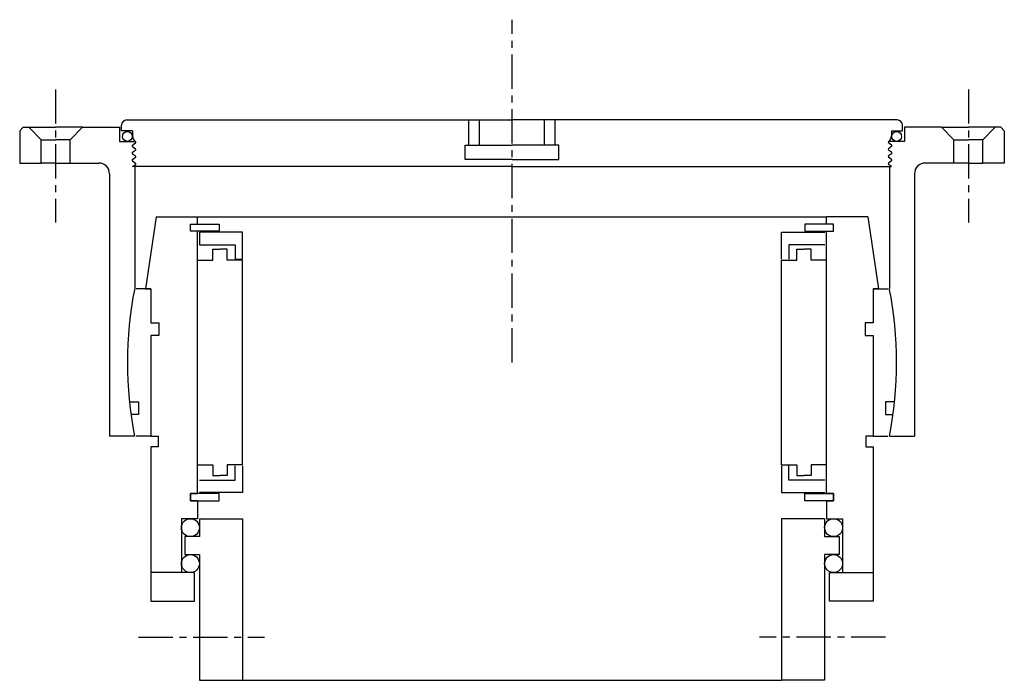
# Model space of a CAD drawing. Header units: millimetres. Extents: x -137 to 137, y 0 to 184.
import ezdxf

# ---------------------------------------------------------------- set-up
doc = ezdxf.new("R2010")
doc.units = ezdxf.units.MM
doc.header["$LTSCALE"] = 0.3
doc.header["$MEASUREMENT"] = 0
doc.linetypes.add('CENTER', pattern=[50.8, 31.75, -6.35, 6.35, -6.35])
doc.layers.get('0').update_dxf_attribs({"linetype": 'CONTINUOUS'})
doc.layers.add('CENTER', color=1, linetype='CENTER')

# ---------------------------------------------------------------- blocks, each defined once
blk = doc.blocks.new('Flangehouse-4S150Z')
for p, q in [((-108.67, 64.51), (-108.67, 66.01)), ((-107.17, 67.51), (-12, 67.51)), ((-12, 60.51), (-12, 67.51)), ((-12, 67.51), (-9, 67.51)), ((-9, 60.51), (-9, 67.51)), ((-9, 67.51), (0, 67.51)), ((9.01, 67.51), (0.01, 67.51)), ((9.01, 60.51), (9.01, 67.51)), ((12.01, 67.51), (9.01, 67.51)), ((107.18, 67.51), (12.01, 67.51)), ((12.01, 60.51), (12.01, 67.51)), ((108.68, 64.51), (108.68, 66.01)), ((-136, 65.5), (-137, 64.5)), ((-137, 64.5), (-137, 55.5)), ((-136, 65.5), (-134.5, 65.5)), ((-134.5, 65.5), (-127, 65.5)), ((-131, 62), (-134.5, 65.5)), ((-119.5, 65.5), (-127, 65.5)), ((-123, 62), (-119.5, 65.5)), ((-119.5, 65.5), (-109.23, 65.5)), ((-109.23, 65.5), (-109.23, 61.5)), ((-105.6, 64.51), (-108.67, 64.51)), ((-105.6, 64.51), (-105.6, 63.11)), ((-105.6, 64.51), (-105.6, 64.51)), ((105.61, 64.51), (108.68, 64.51)), ((105.61, 64.51), (105.61, 63.11)), ((105.61, 64.51), (105.61, 64.51)), ((119.5, 65.5), (109.23, 65.5)), ((109.23, 65.5), (109.23, 61.5)), ((119.5, 65.5), (127, 65.5)), ((123, 62), (119.5, 65.5)), ((134.5, 65.5), (127, 65.5)), ((131, 62), (134.5, 65.5)), ((136, 65.5), (134.5, 65.5)), ((136, 65.5), (137, 64.5)), ((137, 64.5), (137, 55.5)), ((-131, 62), (-127, 62)), ((-131, 55.5), (-131, 62)), ((-123, 62), (-127, 62)), ((-123, 55.5), (-123, 62)), ((-109.23, 61.5), (-104.84, 61.5)), ((-105.6, 60.51), (-104.8, 61.11)), ((-104.8, 61.51), (-104.8, 61.51)), ((-13, 60.51), (-9, 60.51)), ((-13, 56.51), (-13, 60.51)), ((-9, 60.51), (0, 60.51)), ((9.01, 60.51), (0.01, 60.51)), ((13.01, 60.51), (9.01, 60.51)), ((13.01, 56.51), (13.01, 60.51)), ((104.81, 61.51), (104.81, 61.51)), ((105.61, 60.51), (104.81, 61.11)), ((109.23, 61.5), (104.84, 61.5)), ((123, 62), (127, 62)), ((123, 55.5), (123, 62)), ((131, 62), (127, 62)), ((131, 55.5), (131, 62)), ((-105.6, 60.11), (-104.8, 59.51)), ((-105.6, 58.51), (-104.8, 59.11)), ((-105.6, 58.11), (-104.8, 57.51)), ((105.61, 60.11), (104.81, 59.51)), ((105.61, 58.51), (104.81, 59.11)), ((105.61, 58.11), (104.81, 57.51)), ((-137, 55.5), (-131, 55.5)), ((-127, 55.5), (-131, 55.5)), ((-127, 55.5), (-123, 55.5)), ((-123, 55.5), (-115, 55.5)), ((-105.6, 56.51), (-104.8, 57.11)), ((-105.6, 56.11), (-104.8, 55.51)), ((-105.6, 54.51), (-104.8, 55.11)), ((0, 56.51), (-13, 56.51)), ((0.01, 56.51), (13.01, 56.51)), ((105.61, 56.51), (104.81, 57.11)), ((105.61, 56.11), (104.81, 55.51)), ((105.61, 54.51), (104.81, 55.11)), ((123, 55.5), (115, 55.5)), ((127, 55.5), (123, 55.5)), ((127, 55.5), (131, 55.5)), ((137, 55.5), (131, 55.5)), ((-112, 52.5), (-112, -20.5)), ((0, 54.51), (-105.6, 54.51)), ((-105, 54.51), (-105, 20.58)), ((0.01, 54.51), (105.61, 54.51)), ((105.01, 54.51), (105.01, 20.58)), ((112, 52.5), (112, -20.5)), ((-105.01, -20.5), (-112, -20.5)), ((105.02, -20.5), (112, -20.5))]:
    blk.add_line(p, q)
for centre in [(-107.03, 62.92), (107.04, 62.92)]:
    blk.add_circle(centre, 1.37)
for centre, radius, start, end in [((-107.17, 66.01), 1.5, 90, 180), ((107.18, 66.01), 1.5, 0, 90), ((-103.6, 63.11), 2, 180, 233.1301), ((103.61, 63.11), 2, 306.8699, 0), ((-105.45, 60.31), 0.25, 126.8699, 233.1301), ((-104.95, 61.31), 0.25, 306.8699, 53.7141), ((104.96, 61.31), 0.25, 126.2859, 233.1301), ((105.46, 60.31), 0.25, 306.8699, 53.1301), ((-105.45, 58.31), 0.25, 126.8699, 233.1301), ((-104.95, 59.31), 0.25, 306.8699, 53.7141), ((104.96, 59.31), 0.25, 126.2859, 233.1301), ((105.46, 58.31), 0.25, 306.8699, 53.1301), ((-115, 52.5), 3, 0, 90), ((-105.45, 56.31), 0.25, 126.8699, 233.1301), ((-104.95, 57.31), 0.25, 306.8699, 53.7141), ((-104.95, 55.31), 0.25, 306.8699, 53.7141), ((104.96, 57.31), 0.25, 126.2859, 233.1301), ((104.96, 55.31), 0.25, 126.2859, 233.1301), ((105.46, 56.31), 0.25, 306.8699, 53.1301), ((115, 52.5), 3, 90, 180), ((0, 0), 107, 168.9099, 191.0455), ((0, 0), 107, 348.9545, 11.0901)]:
    blk.add_arc(centre, radius, start, end)
at = {"layer": 'CENTER'}
for p, q in [((0, 0), (0, 95.42)), ((-127, 76), (-127, 39)), ((127, 76), (127, 39))]:
    blk.add_line(p, q, dxfattribs=at)
blk = doc.blocks.new('innerhouse-4S150Z')
for p, q in [((-99, 40.5), (-102, 20.5)), ((-99, 40.5), (-87.5, 40.5)), ((-89.5, 36.5), (-89.5, 38.5)), ((-89.5, 36.5), (-89.5, 38.5)), ((-89.5, 38.5), (-87.5, 38.5)), ((-89.5, 38.5), (-81.5, 38.5)), ((-87.5, 40.5), (87.5, 40.5)), ((-87.5, 38.5), (-87.5, 40.5)), ((-81.5, 38.5), (-81.5, 36.5)), ((81.51, 38.5), (81.51, 36.5)), ((89.51, 38.5), (81.51, 38.5)), ((99, 40.5), (87.5, 40.5)), ((87.5, 38.5), (87.5, 40.5)), ((89.5, 38.5), (87.5, 38.5)), ((89.5, 36.5), (89.5, 38.5)), ((89.51, 36.5), (89.51, 38.5)), ((99, 40.5), (102, 20.5)), ((-87.5, 36.5), (-89.5, 36.5)), ((-81.5, 36.5), (-89.5, 36.5)), ((-87.5, -36.5), (-87.5, 36.5)), ((-75, 36.25), (-87, 36.25)), ((-87, 36.25), (-87, 32.75)), ((-75, 28.75), (-75, 36.25)), ((75.01, 36.25), (87.01, 36.25)), ((75.01, 28.75), (75.01, 36.25)), ((81.51, 36.5), (89.51, 36.5)), ((87.5, -36.5), (87.5, 36.5)), ((87.5, 36.5), (89.5, 36.5)), ((-87, 32.75), (-77, 32.75)), ((-83.25, 31.5), (-81.25, 31.5)), ((-83.25, 28.5), (-83.25, 31.5)), ((-79.25, 31.5), (-81.25, 31.5)), ((-79.25, 28.5), (-79.25, 31.5)), ((-77, 32.75), (-77, 28.75)), ((87.01, 32.75), (77.01, 32.75)), ((77.01, 32.75), (77.01, 28.75)), ((79.25, 31.5), (81.25, 31.5)), ((79.25, 28.5), (79.25, 31.5)), ((83.25, 31.5), (81.25, 31.5)), ((83.25, 28.5), (83.25, 31.5)), ((-87.5, 28.5), (-83.25, 28.5)), ((-75, 28.5), (-79.25, 28.5)), ((-77, 28.75), (-75, 28.75)), ((-75, -28.5), (-75, 28.5)), ((75, -28.5), (75, 28.5)), ((75, 28.5), (79.25, 28.5)), ((87.5, 28.5), (83.25, 28.5)), ((-100.5, 20.5), (-104.61, 20.5)), ((-102, 20.5), (-100.5, 20.5)), ((-100.5, 20.5), (-100.5, 11)), ((-100.5, 20.5), (-100.5, 11)), ((100.5, 20.5), (100.5, 11)), ((100.5, 20.5), (100.5, 11)), ((100.5, 20.5), (104.61, 20.5)), ((102, 20.5), (100.5, 20.5)), ((-100.5, 11), (-98.3, 11)), ((-98.3, 11), (-98.3, 7.5)), ((98.3, 11), (98.3, 7.5)), ((100.5, 11), (98.3, 11)), ((-100.5, 7.5), (-100.5, -20.5)), ((-100.5, 7.5), (-100.5, -20.5)), ((-98.3, 7.5), (-100.5, 7.5)), ((98.3, 7.5), (100.5, 7.5)), ((100.5, 7.5), (100.5, -20.5)), ((100.5, 7.5), (100.5, -20.5)), ((-106.32, -11), (-103.9, -11)), ((-103.9, -11), (-103.9, -14.5)), ((106.32, -11), (103.9, -11)), ((103.9, -11), (103.9, -14.5)), ((-103.9, -14.5), (-105.81, -14.5)), ((103.9, -14.5), (105.81, -14.5)), ((-100.5, -20.5), (-104.61, -20.5)), ((-100.5, -20.5), (-98.5, -20.5)), ((-98.5, -20.5), (-98.5, -23.5)), ((98.5, -20.5), (98.5, -23.5)), ((100.5, -20.5), (98.5, -20.5)), ((100.5, -20.5), (104.61, -20.5)), ((-100.5, -23.5), (-100.5, -58.5)), ((-98.5, -23.5), (-100.5, -23.5)), ((98.5, -23.5), (100.5, -23.5)), ((100.5, -23.5), (100.5, -58.5)), ((-87.5, -28.5), (-83.25, -28.5)), ((-83.25, -28.5), (-83.25, -31.5)), ((-79.25, -28.5), (-79.25, -31.5)), ((-75, -28.5), (-79.25, -28.5)), ((-77, -32.75), (-77, -28.75)), ((-75, -28.75), (-75, -36.25)), ((75, -28.5), (79.25, -28.5)), ((75.01, -28.75), (75.01, -36.25)), ((77.01, -32.75), (77.01, -28.75)), ((79.25, -28.5), (79.25, -31.5)), ((83.25, -28.5), (83.25, -31.5)), ((87.5, -28.5), (83.25, -28.5)), ((-87, -32.75), (-77, -32.75)), ((-83.25, -31.5), (-81.25, -31.5)), ((-79.25, -31.5), (-81.25, -31.5)), ((87.01, -32.75), (77.01, -32.75)), ((79.25, -31.5), (81.25, -31.5)), ((83.25, -31.5), (81.25, -31.5)), ((-89.5, -36.5), (-87.5, -36.5)), ((-81.5, -36.5), (-89.5, -36.5)), ((-89.5, -38.5), (-89.5, -36.5)), ((-89.5, -36.5), (-89.5, -38.5)), ((-75, -36.25), (-87, -36.25)), ((-81.5, -38.5), (-81.5, -36.5)), ((75.01, -36.25), (87.01, -36.25)), ((81.51, -36.5), (89.51, -36.5)), ((81.51, -38.5), (81.51, -36.5)), ((89.5, -36.5), (87.5, -36.5)), ((89.5, -38.5), (89.5, -36.5)), ((89.51, -36.5), (89.51, -38.5)), ((-87.5, -38.5), (-89.5, -38.5)), ((-89.5, -38.5), (-81.5, -38.5)), ((-87.5, -38.5), (-87.5, -43.5)), ((89.51, -38.5), (81.51, -38.5)), ((87.5, -38.5), (87.5, -43.5)), ((87.5, -38.5), (89.5, -38.5)), ((-92, -43.5), (-92, -58.5)), ((-87.5, -43.5), (-92, -43.5)), ((-87, -43.5), (-75, -43.5)), ((-87, -43.5), (-87, -48.5)), ((-75, -43.5), (-75, -88.5)), ((75, -43.5), (75, -88.5)), ((87, -43.5), (75, -43.5)), ((87, -43.5), (87, -48.5)), ((87.5, -43.5), (92, -43.5)), ((92, -43.5), (92, -58.5)), ((-91, -48.5), (-91, -53.5)), ((-87, -48.5), (-91, -48.5)), ((87, -48.5), (91, -48.5)), ((91, -48.5), (91, -53.5)), ((-91, -53.5), (-87, -53.5)), ((-87, -53.5), (-87, -88.5)), ((87, -53.5), (87, -88.5)), ((91, -53.5), (87, -53.5)), ((-92, -58.5), (-100.5, -58.5)), ((-88.35, -58.5), (-100.5, -58.5)), ((-100.5, -58.5), (-100.5, -66.5)), ((-88.35, -66.5), (-88.35, -58.5)), ((88.35, -58.5), (100.5, -58.5)), ((88.35, -66.5), (88.35, -58.5)), ((92, -58.5), (100.5, -58.5)), ((100.5, -58.5), (100.5, -66.5)), ((-100.5, -66.5), (-88.35, -66.5)), ((100.5, -66.5), (88.35, -66.5)), ((-87, -88.5), (-75, -88.5)), ((-75, -88.5), (75, -88.5)), ((87, -88.5), (75, -88.5))]:
    blk.add_line(p, q)
for centre in [(-89.5, -46), (89.5, -46), (-89.5, -56), (89.5, -56)]:
    blk.add_circle(centre, 2.5)
for start, end in [(168.9099, 191.0455), (348.9545, 11.0901)]:
    blk.add_arc((0, 0), 107, start, end)
at = {"layer": 'CENTER'}
for p, q in [((-103.95, -76.5), (-68.88, -76.5)), ((103.95, -76.5), (68.88, -76.5))]:
    blk.add_line(p, q, dxfattribs=at)

msp = doc.modelspace()

# ---------------------------------------------------------------- block references
for name in ['Flangehouse-4S150Z', 'innerhouse-4S150Z']:
    msp.add_blockref(name, (0, 88.5))

doc.saveas('drawing.dxf')
